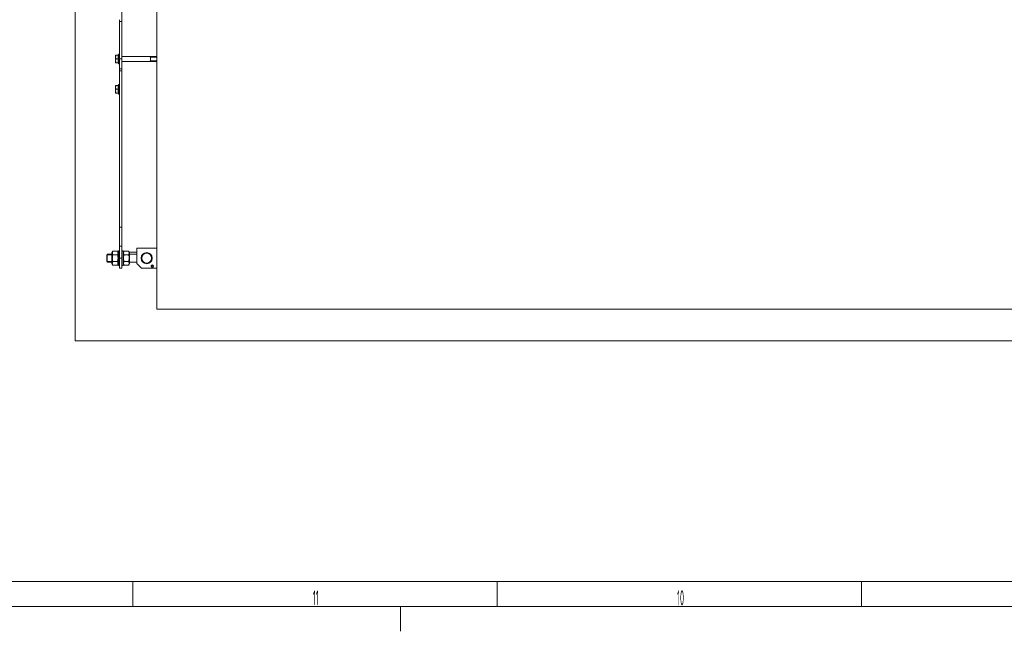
# Model space of a CAD drawing. Header units: millimetres. Extents: x 0 to 1189, y 0 to 841.
# Tile 2 of 29: x 353 to 550, y 0 to 123. Entities that reach past the tile are written whole.
import ezdxf

# ---------------------------------------------------------------- set-up
doc = ezdxf.new("R2010")
doc.units = ezdxf.units.MM
for name, color, linetype, true_color in [('1', 7, 'CONTINUOUS', 0xffffff), ('200', 7, 'CONTINUOUS', 0xffffff), ('220', 7, 'CONTINUOUS', 0xffffff)]:
    doc.layers.add(name, color=color, linetype=linetype, true_color=true_color)
doc.styles.add('iso-1', font='isocp.shx')

msp = doc.modelspace()

# ---------------------------------------------------------------- linework, layer by layer
at = {"layer": '1', "color": 18, "linetype": 'Continuous', "lineweight": 18}
for p, q in [((380.119, 64.549), (380.119, 256.549)), ((373.159, 158.464), (373.159, 122.583)), ((372.679, 122.225), (372.679, 122.584)), ((373.159, 122.584), (373.159, 122.225)), ((372.679, 114.709), (372.679, 122.225)), ((373.159, 122.225), (373.159, 114.709)), ((371.879, 115.469), (371.879, 115.089)), ((371.879, 114.329), (371.879, 115.089)), ((372.431, 115.469), (371.947, 115.469)), ((372.431, 114.709), (371.947, 114.709)), ((372.431, 115.469), (372.431, 114.709)), ((372.479, 115.397), (372.431, 115.445)), ((372.431, 114.709), (372.431, 113.949)), ((372.679, 115.669), (372.479, 115.669)), ((372.479, 115.669), (372.479, 113.749)), ((372.679, 112.709), (372.679, 114.709)), ((380.119, 115.189), (373.159, 115.189)), ((373.159, 114.709), (373.159, 112.709)), ((378.879, 114.229), (378.879, 115.189)), ((371.879, 113.949), (371.879, 114.329)), ((372.431, 113.949), (371.947, 113.949)), ((372.431, 113.973), (372.479, 114.021)), ((372.479, 113.749), (372.679, 113.749)), ((372.679, 112.709), (373.159, 112.709)), ((372.679, 112.365), (372.679, 112.709)), ((373.159, 114.229), (380.119, 114.229)), ((373.159, 112.709), (373.159, 112.365)), ((372.679, 112.365), (372.679, 80.989)), ((373.159, 80.989), (373.159, 112.365)), ((373.159, 112.364), (373.159, 80.989)), ((371.879, 109.389), (371.879, 109.009)), ((371.879, 108.249), (371.879, 109.009)), ((372.431, 109.389), (371.947, 109.389)), ((372.431, 108.629), (371.947, 108.629)), ((372.431, 109.389), (372.431, 108.629)), ((372.479, 109.317), (372.431, 109.365)), ((372.431, 108.629), (372.431, 107.869)), ((372.679, 109.589), (372.479, 109.589)), ((372.479, 109.589), (372.479, 107.669)), ((371.879, 107.869), (371.879, 108.249)), ((372.431, 107.869), (371.947, 107.869)), ((372.431, 107.893), (372.479, 107.941)), ((372.479, 107.669), (372.679, 107.669)), ((372.679, 77.226), (372.679, 80.989)), ((373.159, 80.989), (373.159, 77.226)), ((372.679, 74.789), (372.679, 77.226)), ((373.159, 77.226), (373.159, 74.789)), ((370.205, 75.589), (370.119, 75.467)), ((370.119, 75.467), (370.119, 74.112)), ((371.159, 75.589), (370.205, 75.589)), ((370.205, 75.589), (370.205, 73.989)), ((371.335, 76.175), (371.159, 75.869)), ((371.159, 75.869), (371.159, 73.709)), ((371.335, 76.175), (372.262, 76.175)), ((371.335, 75.482), (372.262, 75.482)), ((372.439, 75.869), (372.262, 76.175)), ((372.679, 76.269), (372.439, 76.269)), ((372.439, 76.269), (372.439, 74.789)), ((373.399, 76.269), (373.159, 76.269)), ((373.399, 76.269), (373.399, 73.309)), ((373.575, 76.175), (373.399, 75.869)), ((373.399, 75.989), (373.468, 75.989)), ((374.502, 76.175), (373.575, 76.175)), ((374.502, 75.482), (373.575, 75.482)), ((374.679, 75.869), (374.502, 76.175)), ((374.61, 75.989), (376.119, 75.989)), ((374.679, 75.869), (374.679, 74.789)), ((376.119, 75.589), (374.679, 75.589)), ((376.119, 76.789), (376.119, 73.749)), ((376.119, 76.789), (380.119, 76.789)), ((370.119, 74.112), (370.205, 73.989)), ((370.205, 73.989), (371.159, 73.989)), ((371.159, 73.709), (371.335, 73.404)), ((371.335, 74.097), (372.262, 74.097)), ((371.335, 73.404), (372.262, 73.404)), ((372.262, 73.404), (372.439, 73.709)), ((372.439, 74.789), (372.439, 73.309)), ((372.439, 73.309), (372.679, 73.309)), ((372.679, 72.789), (372.679, 74.789)), ((373.159, 74.789), (373.159, 72.789)), ((373.159, 73.309), (373.399, 73.309)), ((373.399, 73.709), (373.575, 73.404)), ((374.502, 74.097), (373.575, 74.097)), ((374.502, 73.404), (373.575, 73.404)), ((374.502, 73.404), (374.679, 73.709)), ((374.679, 74.789), (374.679, 73.709)), ((374.679, 73.989), (376.119, 73.989)), ((376.119, 73.749), (377.079, 72.789)), ((372.679, 72.789), (373.159, 72.789)), ((380.119, 72.789), (377.079, 72.789)), ((379.175, 72.95), (379.184, 72.985)), ((379.184, 72.985), (379.197, 73.035)), ((379.239, 72.978), (379.239, 73.029)), ((379.239, 72.941), (379.239, 72.978)), ((380.119, 64.549), (827.319, 64.549))]:
    msp.add_line(p, q, dxfattribs=at)
at = {"layer": '1', "color": 18, "linetype": 'Continuous', "lineweight": 13}
for p, q in [((373.159, 122.225), (372.679, 122.225)), ((372.679, 114.709), (373.159, 114.709)), ((378.879, 115.104), (378.581, 115.189)), ((380.119, 115.104), (378.879, 115.104)), ((378.879, 114.315), (378.581, 114.229)), ((380.119, 114.315), (378.879, 114.315)), ((373.159, 112.365), (372.679, 112.365)), ((372.679, 80.989), (373.159, 80.989)), ((373.159, 77.226), (372.679, 77.226)), ((370.119, 75.467), (371.159, 75.467)), ((370.119, 74.112), (371.159, 74.112)), ((372.679, 74.789), (373.159, 74.789))]:
    msp.add_line(p, q, dxfattribs=at)
at = {"layer": '1', "color": 18, "linetype": 'Continuous', "lineweight": 18, "extrusion": (0, 0, -1)}
for centre, radius in [((-378.119, 74.789), 1.12), ((-379.239, 73.189), 0.248)]:
    msp.add_circle(centre, radius, dxfattribs=at)
at = {"layer": '1', "color": 18, "linetype": 'Continuous', "lineweight": 18}
msp.add_circle((378.119, 74.789), 0.992, dxfattribs=at)
at = {"layer": '1', "color": 18, "linetype": 'Continuous', "lineweight": 18, "extrusion": (0, 0, -1)}
for radius in [0.211, 0.16]:
    msp.add_arc((-379.239, 73.189), radius, 285, 270, dxfattribs=at)
at = {"layer": '1', "color": 18, "linetype": 'Continuous', "lineweight": 18}
for points, knots in [([(371.947, 115.469), (371.926, 115.407), (371.909, 115.345), (371.885, 115.218), (371.879, 115.154), (371.879, 115.089)], [0, 0, 0, 0, 0.5, 0.5, 1, 1, 1, 1]), ([(371.879, 115.469), (371.879, 115.469), (371.885, 115.469), (371.909, 115.469), (371.926, 115.469), (371.947, 115.469)], [0, 0, 0, 0, 0.5, 0.5, 1, 1, 1, 1]), ([(371.879, 115.089), (371.879, 115.057), (371.88, 115.025), (371.887, 114.961), (371.891, 114.929), (371.909, 114.834), (371.926, 114.771), (371.947, 114.709)], [0, 0, 0, 0, 0.25, 0.25, 0.5, 0.5, 1, 1, 1, 1]), ([(371.947, 114.709), (371.926, 114.647), (371.909, 114.585), (371.885, 114.458), (371.879, 114.394), (371.879, 114.329)], [0, 0, 0, 0, 0.5, 0.5, 1, 1, 1, 1]), ([(371.879, 114.329), (371.879, 114.297), (371.88, 114.265), (371.887, 114.201), (371.891, 114.169), (371.909, 114.074), (371.926, 114.011), (371.947, 113.949)], [0, 0, 0, 0, 0.25, 0.25, 0.5, 0.5, 1, 1, 1, 1]), ([(371.947, 113.949), (371.926, 113.949), (371.909, 113.949), (371.885, 113.949), (371.879, 113.949), (371.879, 113.949)], [0, 0, 0, 0, 0.5, 0.5, 1, 1, 1, 1]), ([(371.947, 109.389), (371.926, 109.327), (371.909, 109.265), (371.885, 109.138), (371.879, 109.074), (371.879, 109.009)], [0, 0, 0, 0, 0.5, 0.5, 1, 1, 1, 1]), ([(371.879, 109.389), (371.879, 109.389), (371.885, 109.389), (371.909, 109.389), (371.926, 109.389), (371.947, 109.389)], [0, 0, 0, 0, 0.5, 0.5, 1, 1, 1, 1]), ([(371.879, 109.009), (371.879, 108.977), (371.88, 108.945), (371.887, 108.881), (371.891, 108.849), (371.909, 108.754), (371.926, 108.691), (371.947, 108.629)], [0, 0, 0, 0, 0.25, 0.25, 0.5, 0.5, 1, 1, 1, 1]), ([(371.947, 108.629), (371.926, 108.567), (371.909, 108.505), (371.885, 108.378), (371.879, 108.314), (371.879, 108.249)], [0, 0, 0, 0, 0.5, 0.5, 1, 1, 1, 1]), ([(371.879, 108.249), (371.879, 108.217), (371.88, 108.185), (371.887, 108.121), (371.891, 108.089), (371.909, 107.994), (371.926, 107.931), (371.947, 107.869)], [0, 0, 0, 0, 0.25, 0.25, 0.5, 0.5, 1, 1, 1, 1]), ([(371.947, 107.869), (371.926, 107.869), (371.909, 107.869), (371.885, 107.869), (371.879, 107.869), (371.879, 107.869)], [0, 0, 0, 0, 0.5, 0.5, 1, 1, 1, 1]), ([(371.335, 76.175), (371.303, 76.119), (371.276, 76.062), (371.238, 75.946), (371.228, 75.888), (371.228, 75.8), (371.23, 75.77), (371.24, 75.712), (371.247, 75.683), (371.275, 75.596), (371.302, 75.539), (371.335, 75.482)], [0, 0, 0, 0, 0.25, 0.25, 0.5, 0.5, 0.625, 0.625, 0.75, 0.75, 1, 1, 1, 1]), ([(371.335, 75.482), (371.303, 75.37), (371.276, 75.257), (371.248, 75.083), (371.24, 75.025), (371.23, 74.907), (371.228, 74.848), (371.228, 74.673), (371.238, 74.556), (371.266, 74.383), (371.277, 74.325), (371.304, 74.21), (371.319, 74.153), (371.335, 74.097)], [0, 0, 0, 0, 0.25, 0.25, 0.375, 0.375, 0.5, 0.5, 0.75, 0.75, 0.875, 0.875, 1, 1, 1, 1]), ([(372.262, 75.482), (372.295, 75.539), (372.322, 75.596), (372.359, 75.711), (372.369, 75.769), (372.369, 75.857), (372.367, 75.887), (372.357, 75.946), (372.35, 75.975), (372.322, 76.061), (372.295, 76.118), (372.262, 76.175)], [0, 0, 0, 0, 0.25, 0.25, 0.5, 0.5, 0.625, 0.625, 0.75, 0.75, 1, 1, 1, 1]), ([(372.262, 74.097), (372.279, 74.153), (372.293, 74.21), (372.32, 74.325), (372.331, 74.383), (372.359, 74.556), (372.369, 74.673), (372.369, 74.848), (372.367, 74.907), (372.357, 75.025), (372.35, 75.083), (372.322, 75.257), (372.295, 75.37), (372.262, 75.482)], [0, 0, 0, 0, 0.125, 0.125, 0.25, 0.25, 0.5, 0.5, 0.625, 0.625, 0.75, 0.75, 1, 1, 1, 1]), ([(373.575, 76.175), (373.543, 76.119), (373.516, 76.062), (373.478, 75.946), (373.468, 75.888), (373.468, 75.8), (373.47, 75.77), (373.48, 75.712), (373.487, 75.683), (373.515, 75.596), (373.542, 75.539), (373.575, 75.482)], [0, 0, 0, 0, 0.25, 0.25, 0.5, 0.5, 0.625, 0.625, 0.75, 0.75, 1, 1, 1, 1]), ([(373.575, 75.482), (373.543, 75.37), (373.516, 75.257), (373.488, 75.083), (373.48, 75.025), (373.47, 74.907), (373.468, 74.848), (373.468, 74.673), (373.478, 74.556), (373.506, 74.383), (373.517, 74.325), (373.544, 74.21), (373.559, 74.153), (373.575, 74.097)], [0, 0, 0, 0, 0.25, 0.25, 0.375, 0.375, 0.5, 0.5, 0.75, 0.75, 0.875, 0.875, 1, 1, 1, 1]), ([(374.502, 75.482), (374.535, 75.539), (374.562, 75.596), (374.599, 75.711), (374.609, 75.769), (374.609, 75.857), (374.607, 75.887), (374.597, 75.946), (374.59, 75.975), (374.562, 76.061), (374.535, 76.118), (374.502, 76.175)], [0, 0, 0, 0, 0.25, 0.25, 0.5, 0.5, 0.625, 0.625, 0.75, 0.75, 1, 1, 1, 1]), ([(374.502, 74.097), (374.519, 74.153), (374.533, 74.21), (374.56, 74.325), (374.571, 74.383), (374.599, 74.556), (374.609, 74.673), (374.609, 74.848), (374.607, 74.907), (374.597, 75.025), (374.59, 75.083), (374.562, 75.257), (374.535, 75.37), (374.502, 75.482)], [0, 0, 0, 0, 0.125, 0.125, 0.25, 0.25, 0.5, 0.5, 0.625, 0.625, 0.75, 0.75, 1, 1, 1, 1]), ([(371.335, 74.097), (371.303, 74.04), (371.276, 73.983), (371.238, 73.868), (371.228, 73.81), (371.228, 73.721), (371.23, 73.692), (371.24, 73.633), (371.247, 73.604), (371.275, 73.518), (371.302, 73.46), (371.335, 73.404)], [0, 0, 0, 0, 0.25, 0.25, 0.5, 0.5, 0.625, 0.625, 0.75, 0.75, 1, 1, 1, 1]), ([(372.262, 73.404), (372.295, 73.46), (372.322, 73.517), (372.359, 73.632), (372.369, 73.691), (372.369, 73.779), (372.367, 73.809), (372.357, 73.867), (372.35, 73.896), (372.322, 73.983), (372.295, 74.04), (372.262, 74.097)], [0, 0, 0, 0, 0.25, 0.25, 0.5, 0.5, 0.625, 0.625, 0.75, 0.75, 1, 1, 1, 1]), ([(373.575, 74.097), (373.543, 74.04), (373.516, 73.983), (373.478, 73.868), (373.468, 73.81), (373.468, 73.721), (373.47, 73.692), (373.48, 73.633), (373.487, 73.604), (373.515, 73.518), (373.542, 73.46), (373.575, 73.404)], [0, 0, 0, 0, 0.25, 0.25, 0.5, 0.5, 0.625, 0.625, 0.75, 0.75, 1, 1, 1, 1]), ([(374.502, 73.404), (374.535, 73.46), (374.562, 73.517), (374.599, 73.632), (374.609, 73.691), (374.609, 73.779), (374.607, 73.809), (374.597, 73.867), (374.59, 73.896), (374.562, 73.983), (374.535, 74.04), (374.502, 74.097)], [0, 0, 0, 0, 0.25, 0.25, 0.5, 0.5, 0.625, 0.625, 0.75, 0.75, 1, 1, 1, 1])]:
    msp.add_open_spline(points, degree=3, knots=knots, dxfattribs=at)
at = {"layer": '200', "color": 161, "linetype": 'Continuous', "lineweight": 18}
for q in [(363.769, 262.899), (839.669, 58.199)]:
    msp.add_line((363.769, 58.199), q, dxfattribs=at)
at = {"layer": '220', "color": 1, "linetype": 'Continuous', "lineweight": 13}
for p, q in [((999, 10), (10, 10)), ((375.313, 5), (375.313, 10)), ((448.375, 5), (448.375, 10)), ((521.438, 5), (521.438, 10)), ((429, 5), (429, 0))]:
    msp.add_line(p, q, dxfattribs=at)
at = {"layer": '220', "color": 30, "linetype": 'Continuous', "lineweight": 18}
msp.add_line((5, 5), (1184, 5), dxfattribs=at)

# ---------------------------------------------------------------- texts
at = {"layer": '220', "color": 1, "linetype": 'Continuous', "lineweight": 13, "char_height": 3, "attachment_point": 8, "line_spacing_factor": 0.963855, "style": 'iso-1'}
for s, insert in [('\\W0.3493;11', (412.017, 5.203)), ('\\W0.3902;10', (485.145, 5.203))]:
    msp.add_mtext(s, dxfattribs=dict(at, insert=insert))

doc.saveas('drawing.dxf')
